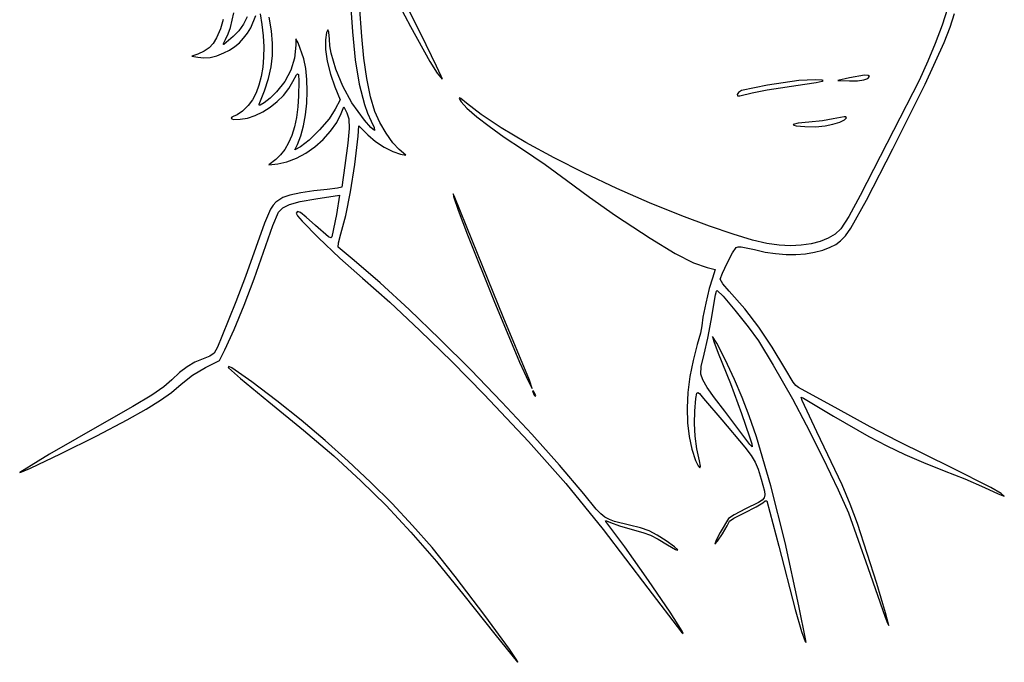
# Model space of a CAD drawing. Extents: x 25 to 612, y 50 to 799.
# Tile 5 of 7: x 352 to 578, y 443 to 591. Entities that reach past the tile are written whole.
import ezdxf

# ---------------------------------------------------------------- set-up
doc = ezdxf.new("R2010")
doc.units = 0

msp = doc.modelspace()

# ---------------------------------------------------------------- linework, layer by layer
at = {"layer": 'Layer 1', "color": 7}
for points in [[(437.973887, 596.335931), (441.925001, 588.962871), (446.347955, 580.901894), (448.031919, 578.247239), (449.15695, 576.862586), (449.155882, 577.003146), (448.921856, 577.595151), (447.878129, 579.885452), (444.350349, 587.154884), (440.544757, 594.702128)], [(428.096103, 594.254541), (428.62527, 587.728148), (429.202393, 581.296564), (430.093708, 575.751335), (431.309139, 571.079231), (432.041498, 569.066467), (432.858606, 567.267024), (433.520065, 565.772127), (433.59944, 565.150356), (432.814509, 565.844336), (431.368119, 567.527198), (428.448881, 571.465082), (426.354262, 575.289416), (424.735893, 579.173282), (423.686378, 582.84548), (423.40388, 584.517455), (423.298322, 586.034814), (423.184772, 587.649875), (422.945544, 588.160301), (422.6534, 587.572705), (422.381099, 585.893702), (422.400392, 583.686084), (422.800023, 580.985678), (423.536999, 578.040533), (424.568323, 575.098696), (425.73249, 572.170638), (424.638879, 569.983415), (423.209025, 567.824854), (421.031724, 565.282648), (418.655984, 562.938879), (416.630818, 561.375631), (415.360817, 560.670075), (415.995818, 561.940076), (416.766899, 563.87381), (417.382125, 566.165144), (417.834466, 568.70866), (418.116895, 571.398936), (418.222384, 574.130554), (418.143905, 576.798093), (417.874429, 579.296134), (417.40693, 581.519255), (416.101651, 585.223424), (415.607762, 586.140647), (415.572484, 584.658979), (415.275379, 581.719346), (414.439185, 578.948386), (413.067209, 576.369248), (411.162759, 574.005084), (409.667311, 572.566962), (408.300847, 571.469492), (407.377561, 570.934262), (407.180295, 570.946733), (407.211645, 571.18286), (408.429832, 574.203521), (409.337133, 577.005902), (409.940163, 579.685912), (410.245536, 582.339464), (410.259868, 585.062469), (409.989772, 587.950839), (409.441864, 591.100485)], [(407.437093, 591.840217), (407.811368, 589.386205), (408.109576, 586.810305), (408.239111, 584.31006), (408.203282, 581.908207), (408.005396, 579.627483), (407.648759, 577.490627), (407.13668, 575.520376), (406.472465, 573.739467), (405.659422, 572.170638), (404.637468, 570.825672), (403.384004, 569.586539), (402.156998, 568.678136), (401.214419, 568.325358), (400.892509, 568.210705), (400.755808, 567.937302), (400.882036, 567.764772), (401.262926, 567.668309), (402.80192, 567.690358), (404.519991, 567.972098), (406.280642, 568.555215), (408.033852, 569.403742), (409.729598, 570.481714), (411.317857, 571.753161), (412.748606, 573.182119), (413.971823, 574.73262), (414.937484, 576.368696), (415.746117, 577.865247), (415.999745, 578.105646), (416.167797, 577.969427), (416.29182, 576.453032), (416.207484, 573.087861), (416.029442, 570.512719), (415.709185, 568.136842), (415.250023, 565.967671), (414.655261, 564.012647), (413.928208, 562.279212), (413.07217, 560.774806), (412.090455, 559.506873), (410.98637, 558.482852), (409.398869, 557.283407), (411.444981, 557.495073), (413.559927, 557.924126), (415.730683, 558.751294), (417.887383, 559.921593), (419.96016, 561.380041), (421.879149, 563.071653), (423.574481, 564.941445), (424.976291, 566.934434), (426.014713, 568.995636), (426.614435, 570.547859), (427.319991, 569.172025), (427.753798, 567.768079), (427.82711, 565.586919), (427.52339, 562.18206), (426.826102, 557.107018), (426.155824, 552.132848), (425.168046, 551.868264), (422.804433, 551.603681), (419.688411, 551.296654), (416.714603, 550.840798), (414.236889, 550.298953), (412.609149, 549.733957), (411.014482, 548.726335), (410.379826, 548.034835), (409.773696, 547.070483), (408.407232, 543.880047), (406.435534, 538.268672), (404.071921, 531.658495), (401.814142, 525.815609), (398.603862, 517.878104), (397.619942, 515.452204), (396.844382, 514.107789), (395.890228, 513.378531), (394.370526, 512.798101), (392.42253, 511.998838), (390.639899, 510.981294), (388.923413, 509.672708), (387.173855, 508.00032), (385.338858, 506.382502), (382.548053, 504.450491), (378.189592, 501.823949), (371.651623, 498.122536), (359.092726, 490.934684), (352.248833, 486.763084), (352.291277, 486.704397), (352.745478, 486.85748), (354.707255, 487.710073), (361.570992, 490.978781), (369.929625, 495.147074), (376.872737, 498.792814), (381.292935, 501.282104), (384.53243, 503.281914), (387.037705, 505.083287), (389.255245, 506.977264), (391.879032, 509.071883), (394.899693, 510.822544), (398.109973, 512.410045), (399.309418, 514.879491), (401.407345, 519.509702), (403.710324, 525.092414), (406.026532, 531.151376), (408.164146, 537.210338), (410.311682, 543.322217), (411.586093, 546.417844), (412.578281, 547.388535), (414.126094, 548.150866), (416.547033, 548.813979), (420.158598, 549.487013), (425.626657, 550.263124), (424.916691, 545.888677), (423.862767, 540.773396), (423.615271, 540.5259), (423.046968, 540.777806), (420.088042, 543.348676), (417.944916, 545.292813), (416.648457, 546.307601), (415.96054, 546.548482), (415.64304, 546.1709), (415.966603, 545.567318), (417.007849, 544.345273), (420.714223, 540.561729), (425.703827, 535.852143), (430.918327, 531.24839), (437.128873, 525.762141), (444.063717, 519.293626), (451.402051, 512.143808), (458.823067, 504.613651), (468.989137, 493.873766), (477.498252, 484.231902), (486.05367, 473.677225), (496.358646, 460.198901), (504.049206, 450.144728), (504.410804, 449.827228), (504.190318, 450.356395), (501.436444, 454.733047), (496.499757, 461.98043), (491.033903, 469.704063), (486.692529, 475.509466), (486.644573, 475.654436), (486.811591, 475.663807), (487.750863, 475.262522), (489.832253, 474.477591), (492.76031, 473.639743), (495.149279, 472.999781), (496.949549, 472.356513), (498.683674, 471.481734), (500.874204, 470.147241), (502.674475, 469.104892), (503.088024, 468.93367), (503.1849, 468.978663), (502.451784, 469.666029), (500.521426, 471.064463), (498.451061, 472.40061), (496.605591, 473.339881), (494.627829, 474.041028), (492.160588, 474.662799), (488.691788, 475.513876), (487.505365, 475.942722), (486.502911, 476.497245), (485.548412, 477.270049), (484.505856, 478.353739), (481.612526, 481.824192), (476.031605, 488.429754), (469.707371, 495.523554), (462.868852, 502.872843), (455.745079, 510.24487), (448.565082, 517.406884), (441.557891, 524.126133), (434.952536, 530.169868), (428.978048, 535.305337), (425.309157, 538.374506), (425.344435, 539.366694), (425.908879, 541.443674), (427.052101, 545.652757), (428.14902, 551.092153), (429.113647, 557.298841), (429.859993, 563.8098), (430.07166, 566.173412), (432.082494, 564.162578), (433.851345, 562.629647), (435.83517, 561.291847), (437.812381, 560.278161), (439.561388, 559.717575), (440.796111, 559.505908), (439.314443, 560.775909), (437.858132, 562.320966), (436.31583, 564.484488), (434.879362, 566.972124), (433.740551, 569.489525), (432.716392, 572.864067), (431.844369, 577.012516), (431.170784, 581.703361), (430.741938, 586.705092), (430.177493, 593.831207)], [(404.460666, 591.200462), (403.605593, 589.530072), (402.533892, 588.002722), (401.249697, 586.634536), (399.097751, 584.835368), (398.989713, 584.861), (399.027196, 585.066879), (399.485807, 585.999536), (400.091593, 587.283799), (400.608082, 588.752858), (401.346711, 592.071727)], [(565.083659, 593.083208), (563.837843, 589.263215), (562.257576, 585.082313), (560.555423, 580.985678), (558.535769, 576.598002), (552.697293, 565.150356), (545.006732, 550.227847), (542.418224, 545.408017), (540.597007, 542.572564), (539.289179, 541.392549), (537.708086, 540.421721), (535.874812, 539.664213), (533.81044, 539.124159), (531.536056, 538.805694), (529.072742, 538.712952), (526.441583, 538.850067), (523.663663, 539.221173), (520.366843, 539.99508), (515.915776, 541.337841), (510.452678, 543.209769), (504.119762, 545.571177), (496.717694, 548.566138), (489.21434, 551.863303), (481.835837, 555.34485), (474.80832, 558.892956), (468.357926, 562.389799), (462.710791, 565.717557), (458.093051, 568.758407), (454.730842, 571.394527), (453.432729, 572.433568), (453.117916, 572.57213), (453.024278, 572.483729), (453.495568, 571.707066), (454.836675, 570.265637), (457.070201, 568.287324), (459.89904, 566.080808), (463.389337, 563.603094), (467.607239, 560.811187), (472.753388, 557.318684), (477.661412, 553.720349), (482.935443, 549.813332), (488.950308, 545.641733), (496.883403, 540.424477), (502.620455, 536.923706), (506.770007, 534.792155), (509.940599, 533.682558), (511.775045, 533.223947), (511.140044, 531.24839), (510.417401, 528.889739), (509.618689, 525.581894), (508.972113, 522.373267), (508.705876, 520.312272), (508.406015, 518.671854), (507.68282, 516.078936), (506.70393, 512.402397), (505.990037, 508.713042), (505.541554, 505.067508), (505.358895, 501.522434), (505.442473, 498.134456), (505.792701, 494.960212), (506.409994, 492.056339), (507.294764, 489.479475), (507.908818, 488.237586), (508.291362, 487.79937), (508.396093, 488.174748), (508.176709, 489.373642), (507.589664, 492.121451), (507.210979, 495.031319), (507.050575, 497.96103), (507.118375, 500.768371), (507.328388, 503.671624), (507.607854, 504.944381), (507.832544, 505.055106), (508.14529, 504.861147), (509.12921, 503.696428), (513.29199, 498.828092), (518.58366, 492.548644), (520.041074, 490.622696), (520.956092, 489.126697), (521.619756, 487.498406), (522.323107, 485.175583), (523.09095, 482.455886), (523.195612, 481.604946), (523.041892, 480.959886), (522.575632, 480.42066), (521.742677, 479.887221), (518.760049, 478.437524), (516.136263, 477.05728), (514.808935, 476.179744), (512.908344, 472.987103), (511.996082, 471.189038), (511.669211, 470.32363), (512.287675, 470.975718), (513.441921, 472.656374), (514.556479, 474.475937), (515.05588, 475.544744), (516.065707, 476.281168), (518.477827, 477.520301), (521.14571, 478.852038), (522.675885, 479.813358), (523.271198, 480.223462), (523.628385, 480.236691), (526.344776, 469.865018), (530.159188, 455.295287), (531.598412, 450.318912), (532.412558, 448.02806), (532.628634, 447.759067), (532.553669, 448.204449), (530.93089, 456.141954), (527.796678, 470.660422), (524.536789, 483.680687), (521.237212, 494.881939), (519.599413, 499.700184), (517.983937, 503.943373), (516.200755, 508.040559), (514.037234, 512.617302), (512.14491, 516.340764), (511.175322, 517.878104), (511.444315, 516.771263), (512.480601, 514.103379), (515.260932, 507.164677), (517.842826, 500.265662), (519.683886, 494.914461), (520.157105, 493.29058), (520.241717, 492.619199), (519.70373, 493.170415), (518.58366, 494.700589), (513.997546, 500.768371), (511.599758, 503.862896), (509.949418, 506.209972), (508.947308, 507.961735), (508.494209, 509.270321), (508.586813, 510.994523), (509.235043, 513.856435), (510.099349, 517.560604), (510.857822, 521.582273), (511.814732, 527.429568), (512.053408, 528.289465), (512.268934, 528.461444), (513.621617, 527.120336), (516.317061, 523.923837), (519.343235, 520.112181), (521.688106, 516.925603), (525.110053, 511.351711), (529.4845, 503.590595), (532.671629, 497.636364), (536.487144, 490.061559), (540.011616, 482.724879), (542.325619, 477.485023), (546.8059, 464.961404), (550.757014, 453.566675), (551.29941, 452.164382), (551.603681, 451.661673), (550.851271, 454.586424), (548.838783, 461.274874), (544.40701, 475.015577), (542.748953, 479.466643), (540.87923, 483.927631), (535.128948, 496.041146), (531.702592, 503.215768), (531.532266, 504.023299), (532.05978, 503.802262), (538.908083, 499.630662), (547.052845, 494.982812), (551.147274, 492.831417), (555.254933, 490.868538), (559.574259, 489.004878), (564.303689, 487.15114), (569.048553, 485.263778), (573.58175, 483.270582), (576.712655, 481.837422), (578.097309, 481.330303), (577.39065, 481.926719), (575.036959, 483.270582), (566.20869, 487.750863), (553.685071, 493.924478), (547.330657, 497.222952), (539.997285, 501.26226), (530.895612, 506.23643), (530.30526, 506.647086), (529.638841, 507.431465), (527.72061, 510.610877), (524.857596, 515.496301), (521.829218, 520.008001), (518.562714, 524.248503), (514.985324, 528.320333), (513.538935, 530.009257), (512.939212, 531.036723), (513.423179, 532.39547), (514.535532, 534.736483), (515.766948, 537.044422), (516.608103, 538.30395), (517.020412, 538.459944), (517.763451, 538.440652), (520.770884, 537.810061), (523.225585, 537.265667), (525.651347, 536.901106), (528.022539, 536.714313), (530.313528, 536.70322), (532.498685, 536.86576), (534.552377, 537.199865), (536.448972, 537.70347), (538.162839, 538.374506), (539.425123, 539.014674), (540.535271, 539.798296), (541.645419, 540.964737), (542.907703, 542.753363), (546.497219, 549.15463), (552.520904, 560.91702), (559.912705, 575.740862), (564.294869, 585.263112), (565.673597, 588.793717), (566.679428, 591.908016)], [(398.890494, 590.554782), (398.288016, 588.392363), (397.404417, 586.352314), (396.642637, 585.088928), (395.702263, 584.076896), (394.536993, 583.276531), (393.100525, 582.648145), (391.759969, 582.154256), (393.100525, 581.907311), (394.508881, 581.763995), (395.953617, 581.872033), (397.471114, 582.244655), (399.097751, 582.895089), (400.392557, 583.563025), (401.578222, 584.349196), (402.654746, 585.252776), (403.622129, 586.272939), (404.480372, 587.408856), (405.229474, 588.659702), (406.400256, 591.502873)], [(530.93089, 576.545085), (523.773906, 575.482342), (517.807548, 574.287306), (517.142231, 573.856256), (516.82418, 573.378903), (516.909618, 573.047071), (517.45477, 573.052583), (520.267073, 573.764754), (523.734219, 574.463695), (532.342002, 575.768974), (534.975159, 576.146005), (536.341623, 576.456891), (536.513671, 576.575127), (536.325637, 576.661943), (534.811448, 576.721474), (530.93089, 576.545085), (530.93089, 576.545085)], [(542.572564, 577.180086), (539.926729, 576.615641), (542.607842, 576.509808), (544.450004, 576.525242), (545.888677, 576.712655), (546.824641, 577.045589), (547.158678, 577.497586), (546.888582, 577.755555), (546.056247, 577.788628), (542.572564, 577.180086), (542.572564, 577.180086)], [(538.868395, 567.796191), (536.359261, 567.372857), (533.294503, 567.055357), (530.807418, 566.804003), (529.696167, 566.52619), (529.820466, 566.353315), (530.366445, 566.208139), (532.333183, 566.019072), (534.815858, 565.99537), (537.033949, 566.173412), (538.801147, 566.569736), (540.350063, 567.068586), (541.449187, 567.58728), (541.867008, 568.043136), (541.765584, 568.232754), (541.34666, 568.263622), (538.868395, 567.796191), (538.868395, 567.796191)], [(451.767507, 549.980902), (452.825703, 546.834701), (454.96125, 541.222086), (460.992651, 526.186026), (466.918219, 512.04955), (468.921475, 507.561415), (469.794463, 505.989485), (469.159462, 507.859209), (463.135778, 522.389253), (456.106676, 539.75034), (451.908618, 550.157291), (451.652854, 550.571805), (451.767507, 549.980902), (451.767507, 549.980902)], [(400.120808, 510.751988), (402.912164, 508.269313), (409.434147, 502.955595), (417.376268, 496.460414), (424.307598, 490.529541), (430.523726, 484.857463), (436.32024, 479.13867), (441.992731, 473.06765), (447.836788, 466.338892), (454.148, 458.646885), (461.221957, 449.686117), (466.443072, 443.230279), (466.475102, 443.339799), (466.148654, 443.909652), (464.583821, 446.211253), (458.950949, 453.928272), (452.160524, 462.875604), (446.828615, 469.547518), (442.36363, 474.594793), (437.659694, 479.591218), (432.735823, 484.519017), (427.611033, 489.360412), (422.304343, 494.097628), (416.834768, 498.712888), (411.221326, 503.188414), (405.483033, 507.506431), (400.936607, 510.690252), (400.199631, 511.028699), (400.095107, 510.956903), (400.120808, 510.751988), (400.120808, 510.751988)], [(469.900296, 505.354485), (470.253074, 504.47254), (470.495609, 504.212366), (470.605852, 504.296151), (470.253074, 505.178096), (470.010539, 505.451499), (469.900296, 505.354485), (469.900296, 505.354485)]]:
    msp.add_lwpolyline(points, dxfattribs=at)

doc.saveas('drawing.dxf')
